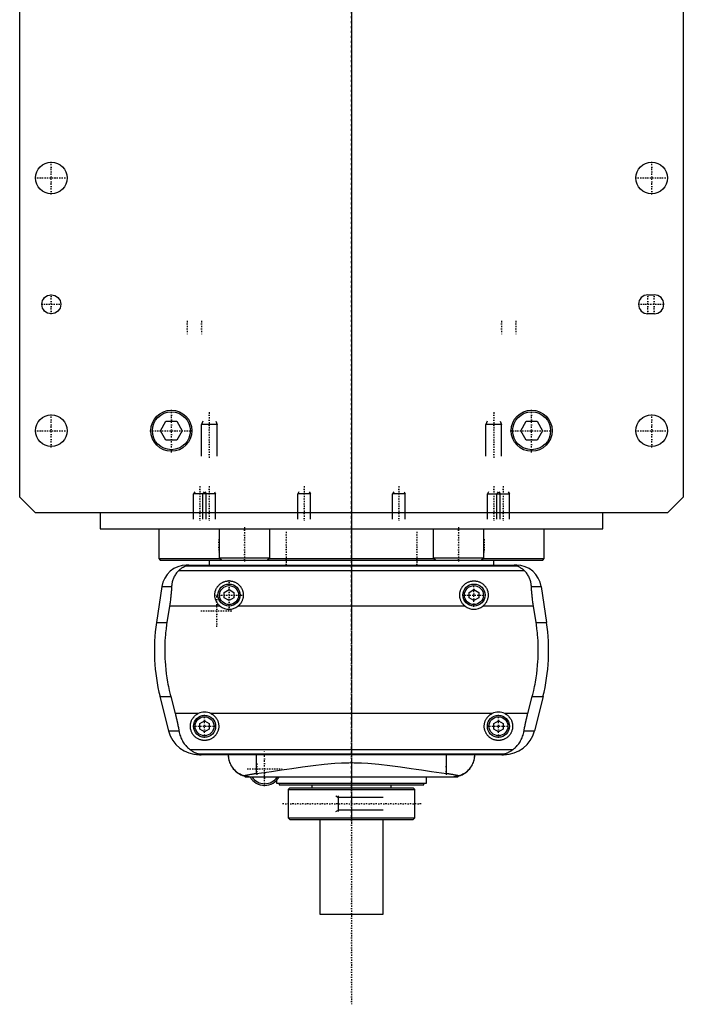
# Model space of a CAD drawing. Extents: x -105 to 105, y -139 to 487.
# Tile 1 of 2: x -105 to 105, y -139 to 173. Entities that reach past the tile are written whole.
import ezdxf

# ---------------------------------------------------------------- set-up
doc = ezdxf.new("R2010")
doc.units = 0
doc.linetypes.add('CENTER', pattern=[1.5, 0.45, -0.5, 0.05, -0.5])
for name, color, linetype in [('AM_0', 7, 'CONTINUOUS'), ('AM_10', 7, 'CONTINUOUS'), ('AM_7', 7, 'CENTER')]:
    doc.layers.add(name, color=color, linetype=linetype)

msp = doc.modelspace()

# ---------------------------------------------------------------- linework, layer by layer
at = {"layer": 'AM_0', "color": 7, "linetype": 'CONTINUOUS'}
for p, q in [((-105, 21.5), (-105, 311.5)), ((105, 311.5), (105, 21.5)), ((93.82, 85.5), (95.82, 85.5)), ((95.82, 79.5), (93.82, 79.5)), ((-60.46, 42.5), (-58.73, 45.5)), ((-58.73, 45.5), (-55.27, 45.5)), ((-55.27, 45.5), (-53.54, 42.5)), ((53.54, 42.5), (55.27, 45.5)), ((55.27, 45.5), (58.73, 45.5)), ((58.73, 45.5), (60.46, 42.5)), ((-58.73, 39.5), (-60.46, 42.5)), ((-53.54, 42.5), (-55.27, 39.5)), ((55.27, 39.5), (53.54, 42.5)), ((60.46, 42.5), (58.73, 39.5)), ((-55.27, 39.5), (-58.73, 39.5)), ((58.73, 39.5), (55.27, 39.5)), ((-100, 16.5), (-105, 21.5)), ((105, 21.5), (100, 16.5)), ((100, 16.5), (-100, 16.5)), ((-79.5, 16.5), (-79.5, 11.5)), ((79.5, 11.5), (79.5, 16.5)), ((-79.5, 11.5), (79.5, 11.5)), ((-61, 11.5), (-61, 2.08)), ((-41.88, 11.5), (-41.88, 2.3)), ((-25.88, 2.3), (-25.88, 11.5)), ((25.88, 11.5), (25.88, 2.3)), ((41.88, 2.3), (41.88, 11.5)), ((61, 2.08), (61, 11.5)), ((-61, 2.08), (-60.5, 1.58)), ((-61, 2.08), (-41.66, 2.08)), ((-60.5, 1.58), (-41.16, 1.58)), ((-58, 1.58), (-58, 1.5)), ((-58, 1.5), (-45.04, 1.5)), ((-52.11, 0), (52.11, 0)), ((-45, 1.58), (-45, 0)), ((-41.88, 2.3), (-41.08, 1.5)), ((-41.88, 2.3), (-25.88, 2.3)), ((-41.08, 1.5), (-26.68, 1.5)), ((-26.68, 1.5), (-25.88, 2.3)), ((-26.6, 1.58), (26.6, 1.58)), ((-26.1, 2.08), (26.1, 2.08)), ((25.88, 2.3), (26.68, 1.5)), ((25.88, 2.3), (41.88, 2.3)), ((26.68, 1.5), (41.08, 1.5)), ((41.08, 1.5), (41.88, 2.3)), ((41.16, 1.58), (60.5, 1.58)), ((41.66, 2.08), (61, 2.08)), ((45, 0), (45, 1.58)), ((45.04, 1.5), (58, 1.5)), ((58, 1.5), (58, 1.58)), ((60.5, 1.58), (61, 2.08)), ((-54.6, -1.69), (54.6, -1.69)), ((-52.38, -0.25), (52.38, -0.25)), ((-60.02, -6.81), (-61.72, -18.16)), ((-60.02, -6.81), (-56.93, -6.81)), ((-40.25, -8.63), (-38.75, -7.77)), ((-40.25, -10.37), (-40.25, -8.63)), ((-38.75, -7.77), (-37.25, -8.63)), ((-37.25, -8.63), (-37.25, -10.37)), ((37.25, -8.63), (38.75, -7.77)), ((37.25, -10.37), (37.25, -8.63)), ((38.75, -7.77), (40.25, -8.63)), ((40.25, -8.63), (40.25, -10.37)), ((56.93, -6.81), (60.02, -6.81)), ((60.02, -6.81), (61.72, -18.16)), ((-38.75, -11.23), (-40.25, -10.37)), ((-37.25, -10.37), (-38.75, -11.23)), ((38.75, -11.23), (37.25, -10.37)), ((40.25, -10.37), (38.75, -11.23)), ((-57.58, -13.03), (-58.39, -18.16)), ((-41.54, -13.03), (-57.58, -13.03)), ((35.96, -13.03), (-35.96, -13.03)), ((57.58, -13.03), (41.54, -13.03)), ((58.39, -18.16), (57.58, -13.03)), ((-61.72, -18.16), (-58.39, -18.16)), ((58.39, -18.16), (61.72, -18.16)), ((-60.6, -41.62), (-57.89, -52.43)), ((-60.6, -41.62), (-57.2, -41.62)), ((-57.2, -41.62), (-55.78, -46.97)), ((55.78, -46.97), (57.2, -41.62)), ((57.2, -41.62), (60.6, -41.62)), ((60.6, -41.62), (57.89, -52.43)), ((-48.5, -46.97), (-55.78, -46.97)), ((-48, -50.13), (-46.5, -49.27)), ((-46.5, -49.27), (-45, -50.13)), ((44.5, -46.97), (-44.5, -46.97)), ((45, -50.13), (46.5, -49.27)), ((46.5, -49.27), (48, -50.13)), ((55.78, -46.97), (48.5, -46.97)), ((-57.89, -52.43), (-54.6, -52.43)), ((-48, -51.87), (-48, -50.13)), ((-46.5, -52.73), (-48, -51.87)), ((-45, -51.87), (-46.5, -52.73)), ((-45, -50.13), (-45, -51.87)), ((45, -51.87), (45, -50.13)), ((46.5, -52.73), (45, -51.87)), ((48, -51.87), (46.5, -52.73)), ((48, -50.13), (48, -51.87)), ((54.6, -52.43), (57.89, -52.43)), ((-51.17, -58.31), (51.17, -58.31)), ((-48.57, -59.75), (48.57, -59.75)), ((48.19, -60), (-48.19, -60)), ((-30.04, -65.9), (-30.04, -60)), ((30.04, -65.9), (30.04, -60)), ((-33.85, -66.75), (-33.6, -67)), ((-33.6, -67), (33.6, -67)), ((-23.7, -68.07), (-23.7, -69)), ((23.7, -69), (23.7, -67)), ((33.6, -67), (33.85, -66.75)), ((-23.7, -69), (23.7, -69)), ((-22.9, -69), (-22.9, -69.5)), ((-22.9, -69.5), (22.9, -69.5)), ((-19.5, -70.5), (-20, -71)), ((-20, -71), (-20, -80)), ((-20, -71), (20, -71)), ((-19.5, -70.5), (19.5, -70.5)), ((-12.5, -69.5), (-12.5, -70.5)), ((12.5, -70.5), (12.5, -69.5)), ((20, -71), (19.5, -70.5)), ((20, -80), (20, -71)), ((22.9, -69.5), (22.9, -69)), ((-20, -80), (-19.5, -80.5)), ((-20, -80), (20, -80)), ((-19.5, -80.5), (19.5, -80.5)), ((-10, -80.5), (-10, -110.5)), ((10, -110.5), (10, -80.5)), ((19.5, -80.5), (20, -80)), ((-10, -110.5), (10, -110.5))]:
    msp.add_line(p, q, dxfattribs=at)
for points in [[(-51.49, 0, 0), (-51.5, 0, 0), (-51.51, 0, 0), (-51.52, 0, 0), (-51.52, 0, 0), (-51.53, 0, 0), (-51.53, 0, 0), (-51.54, 0, 0), (-51.55, 0, 0), (-51.56, 0, 0), (-51.57, 0, 0), (-51.57, 0, 0), (-51.58, 0, 0), (-51.59, 0, 0), (-51.6, 0, 0), (-51.6, 0, 0), (-51.61, 0, 0), (-51.62, 0, 0), (-51.63, 0, 0), (-51.63, 0, 0), (-51.64, 0, 0), (-51.65, 0, 0), (-51.65, 0, 0), (-51.66, 0, 0), (-51.67, 0, 0), (-51.67, 0, 0), (-51.68, 0, 0), (-51.68, 0, 0), (-51.69, 0, 0), (-51.7, 0, 0), (-51.7, 0, 0), (-51.71, 0, 0), (-51.72, 0, 0), (-51.72, 0, 0), (-51.73, 0, 0), (-51.73, 0, 0), (-51.74, 0, 0), (-51.75, 0, 0), (-51.76, 0, 0), (-51.76, -0.01, 0), (-51.77, -0.01, 0), (-51.77, -0.01, 0), (-51.78, -0.01, 0), (-51.78, -0.01, 0), (-51.79, -0.01, 0), (-51.8, -0.01, 0), (-51.8, -0.01, 0), (-51.81, -0.01, 0), (-51.81, -0.01, 0), (-51.82, -0.01, 0), (-51.82, -0.01, 0), (-51.84, -0.01, 0), (-51.87, -0.01, 0), (-51.89, -0.01, 0), (-51.91, -0.01, 0), (-51.93, -0.01, 0), (-51.96, -0.02, 0), (-51.99, -0.02, 0), (-52.01, -0.02, 0), (-52.04, -0.02, 0), (-52.05, -0.03, 0), (-52.06, -0.03, 0), (-52.08, -0.03, 0), (-52.1, -0.03, 0), (-52.1, -0.03, 0), (-52.11, -0.03, 0), (-52.13, -0.04, 0), (-52.15, -0.04, 0), (-52.15, -0.04, 0), (-52.16, -0.04, 0), (-52.17, -0.04, 0), (-52.19, -0.04, 0), (-52.23, -0.05, 0), (-52.3, -0.07, 0), (-52.35, -0.08, 0), (-52.39, -0.1, 0), (-52.41, -0.11, 0), (-52.42, -0.12, 0), (-52.43, -0.13, 0), (-52.45, -0.14, 0), (-52.45, -0.16, 0), (-52.45, -0.17, 0), (-52.45, -0.19, 0), (-52.44, -0.2, 0), (-52.44, -0.21, 0), (-52.43, -0.22, 0), (-52.41, -0.23, 0), (-52.39, -0.25, 0), (-52.38, -0.25, 0)], [(52.38, -0.25, 0), (52.39, -0.25, 0), (52.41, -0.23, 0), (52.43, -0.22, 0), (52.44, -0.21, 0), (52.44, -0.2, 0), (52.45, -0.19, 0), (52.45, -0.17, 0), (52.45, -0.16, 0), (52.45, -0.14, 0), (52.43, -0.13, 0), (52.42, -0.12, 0), (52.41, -0.11, 0), (52.39, -0.1, 0), (52.35, -0.08, 0), (52.3, -0.07, 0), (52.23, -0.05, 0), (52.19, -0.04, 0), (52.17, -0.04, 0), (52.16, -0.04, 0), (52.15, -0.04, 0), (52.15, -0.04, 0), (52.13, -0.04, 0), (52.11, -0.03, 0), (52.1, -0.03, 0), (52.1, -0.03, 0), (52.08, -0.03, 0), (52.06, -0.03, 0), (52.05, -0.03, 0), (52.04, -0.02, 0), (52.01, -0.02, 0), (51.99, -0.02, 0), (51.96, -0.02, 0), (51.93, -0.01, 0), (51.91, -0.01, 0), (51.89, -0.01, 0), (51.87, -0.01, 0), (51.84, -0.01, 0), (51.82, -0.01, 0), (51.82, -0.01, 0), (51.81, -0.01, 0), (51.81, -0.01, 0), (51.8, -0.01, 0), (51.8, -0.01, 0), (51.79, -0.01, 0), (51.78, -0.01, 0), (51.78, -0.01, 0), (51.77, -0.01, 0), (51.77, -0.01, 0), (51.76, -0.01, 0), (51.76, 0, 0), (51.75, 0, 0), (51.74, 0, 0), (51.73, 0, 0), (51.73, 0, 0), (51.72, 0, 0), (51.72, 0, 0), (51.71, 0, 0), (51.7, 0, 0), (51.7, 0, 0), (51.69, 0, 0), (51.68, 0, 0), (51.68, 0, 0), (51.67, 0, 0), (51.67, 0, 0), (51.66, 0, 0), (51.65, 0, 0), (51.65, 0, 0), (51.64, 0, 0), (51.63, 0, 0), (51.63, 0, 0), (51.62, 0, 0), (51.61, 0, 0), (51.6, 0, 0), (51.6, 0, 0), (51.59, 0, 0), (51.58, 0, 0), (51.57, 0, 0), (51.57, 0, 0), (51.56, 0, 0), (51.55, 0, 0), (51.54, 0, 0), (51.53, 0, 0), (51.53, 0, 0), (51.52, 0, 0), (51.52, 0, 0), (51.51, 0, 0), (51.5, 0, 0), (51.49, 0, 0)], [(-54.6, -1.69, 0), (-54.72, -1.8, 0), (-54.94, -2.02, 0), (-55.16, -2.25, 0), (-55.26, -2.37, 0), (-55.36, -2.49, 0), (-55.55, -2.74, 0), (-55.73, -3, 0), (-55.9, -3.27, 0), (-56.06, -3.55, 0), (-56.2, -3.83, 0), (-56.27, -3.98, 0), (-56.33, -4.12, 0), (-56.45, -4.42, 0), (-56.55, -4.72, 0), (-56.65, -5.03, 0), (-56.73, -5.34, 0), (-56.8, -5.66, 0), (-56.82, -5.83, 0), (-56.85, -5.99, 0), (-56.89, -6.32, 0), (-56.92, -6.65, 0), (-56.93, -6.81, 0)], [(-52.38, -0.25, 0), (-52.38, -0.25, 0), (-52.38, -0.26, 0), (-52.38, -0.26, 0), (-52.38, -0.26, 0), (-52.38, -0.26, 0), (-52.38, -0.26, 0), (-52.38, -0.27, 0), (-52.38, -0.27, 0), (-52.38, -0.27, 0), (-52.39, -0.27, 0), (-52.39, -0.28, 0), (-52.39, -0.28, 0), (-52.4, -0.28, 0), (-52.41, -0.28, 0), (-52.41, -0.29, 0), (-52.42, -0.29, 0), (-52.43, -0.3, 0), (-52.43, -0.3, 0), (-52.44, -0.3, 0), (-52.45, -0.31, 0), (-52.46, -0.31, 0), (-52.46, -0.31, 0), (-52.47, -0.32, 0), (-52.48, -0.32, 0), (-52.49, -0.33, 0), (-52.5, -0.33, 0), (-52.5, -0.33, 0), (-52.51, -0.34, 0), (-52.53, -0.34, 0), (-52.54, -0.35, 0), (-52.55, -0.35, 0), (-52.57, -0.36, 0), (-52.57, -0.36, 0), (-52.58, -0.37, 0), (-52.6, -0.37, 0), (-52.61, -0.38, 0), (-52.66, -0.4, 0), (-52.76, -0.45, 0), (-52.88, -0.51, 0), (-53, -0.57, 0), (-53.06, -0.6, 0), (-53.13, -0.64, 0), (-53.27, -0.72, 0), (-53.43, -0.81, 0), (-53.59, -0.91, 0), (-53.76, -1.02, 0), (-53.94, -1.15, 0), (-54.03, -1.21, 0), (-54.12, -1.29, 0), (-54.31, -1.44, 0), (-54.5, -1.6, 0), (-54.6, -1.69, 0)], [(54.6, -1.69, 0), (54.51, -1.61, 0), (54.32, -1.45, 0), (54.14, -1.31, 0), (54.06, -1.24, 0), (53.97, -1.17, 0), (53.8, -1.05, 0), (53.63, -0.94, 0), (53.48, -0.84, 0), (53.33, -0.75, 0), (53.18, -0.67, 0), (53.12, -0.63, 0), (53.05, -0.59, 0), (52.93, -0.53, 0), (52.81, -0.48, 0), (52.7, -0.42, 0), (52.64, -0.4, 0), (52.63, -0.39, 0), (52.61, -0.38, 0), (52.6, -0.38, 0), (52.6, -0.37, 0), (52.58, -0.37, 0), (52.57, -0.36, 0), (52.55, -0.35, 0), (52.54, -0.35, 0), (52.52, -0.34, 0), (52.52, -0.34, 0), (52.51, -0.33, 0), (52.5, -0.33, 0), (52.48, -0.32, 0), (52.48, -0.32, 0), (52.47, -0.32, 0), (52.46, -0.31, 0), (52.45, -0.31, 0), (52.44, -0.3, 0), (52.44, -0.3, 0), (52.43, -0.3, 0), (52.42, -0.29, 0), (52.41, -0.29, 0), (52.4, -0.28, 0), (52.4, -0.28, 0), (52.39, -0.28, 0), (52.39, -0.28, 0), (52.39, -0.27, 0), (52.38, -0.27, 0), (52.38, -0.27, 0), (52.38, -0.26, 0), (52.38, -0.26, 0), (52.38, -0.26, 0), (52.38, -0.26, 0), (52.38, -0.26, 0), (52.38, -0.25, 0), (52.38, -0.25, 0)], [(56.93, -6.81, 0), (56.92, -6.65, 0), (56.89, -6.32, 0), (56.85, -5.99, 0), (56.82, -5.83, 0), (56.8, -5.66, 0), (56.73, -5.34, 0), (56.65, -5.03, 0), (56.55, -4.72, 0), (56.45, -4.42, 0), (56.33, -4.12, 0), (56.27, -3.97, 0), (56.2, -3.83, 0), (56.06, -3.55, 0), (55.9, -3.27, 0), (55.73, -3, 0), (55.55, -2.74, 0), (55.36, -2.49, 0), (55.26, -2.37, 0), (55.16, -2.25, 0), (54.94, -2.02, 0), (54.72, -1.8, 0), (54.6, -1.69, 0)], [(-41.54, -13.03, 0), (-41.62, -12.97, 0), (-41.77, -12.83, 0), (-41.92, -12.69, 0), (-41.99, -12.62, 0), (-42.06, -12.55, 0), (-42.2, -12.39, 0), (-42.33, -12.23, 0), (-42.45, -12.06, 0), (-42.57, -11.89, 0), (-42.67, -11.7, 0), (-42.72, -11.61, 0), (-42.77, -11.52, 0), (-42.86, -11.32, 0), (-42.95, -11.13, 0), (-43.02, -10.93, 0), (-43.08, -10.73, 0), (-43.13, -10.52, 0), (-43.15, -10.42, 0), (-43.18, -10.32, 0), (-43.21, -10.11, 0), (-43.23, -9.91, 0), (-43.24, -9.81, 0), (-43.25, -9.71, 0), (-43.25, -9.51, 0), (-43.25, -9.31, 0), (-43.24, -9.21, 0), (-43.23, -9.11, 0), (-43.21, -8.91, 0), (-43.18, -8.7, 0), (-43.14, -8.5, 0), (-43.09, -8.3, 0), (-43.03, -8.1, 0), (-42.99, -8.01, 0), (-42.96, -7.91, 0), (-42.88, -7.72, 0), (-42.8, -7.53, 0), (-42.7, -7.34, 0), (-42.6, -7.17, 0), (-42.49, -6.99, 0), (-42.43, -6.91, 0), (-42.37, -6.83, 0), (-42.25, -6.67, 0), (-42.12, -6.52, 0), (-41.98, -6.37, 0), (-41.84, -6.23, 0), (-41.7, -6.1, 0), (-41.62, -6.03, 0), (-41.54, -5.97, 0), (-41.38, -5.85, 0), (-41.21, -5.73, 0), (-41.03, -5.62, 0), (-40.85, -5.52, 0), (-40.67, -5.43, 0), (-40.57, -5.38, 0), (-40.47, -5.34, 0), (-40.28, -5.27, 0), (-40.08, -5.2, 0), (-39.87, -5.14, 0), (-39.67, -5.1, 0), (-39.46, -5.06, 0), (-39.36, -5.04, 0), (-39.26, -5.03, 0), (-39.05, -5.01, 0), (-38.85, -5, 0), (-38.75, -5, 0), (-38.65, -5, 0), (-38.45, -5.01, 0), (-38.24, -5.03, 0), (-38.14, -5.04, 0), (-38.04, -5.06, 0), (-37.83, -5.1, 0), (-37.63, -5.14, 0), (-37.42, -5.2, 0), (-37.22, -5.27, 0), (-37.03, -5.34, 0), (-36.93, -5.38, 0), (-36.83, -5.43, 0), (-36.65, -5.52, 0), (-36.47, -5.62, 0), (-36.29, -5.73, 0), (-36.12, -5.85, 0), (-35.96, -5.97, 0), (-35.88, -6.03, 0), (-35.8, -6.1, 0), (-35.66, -6.23, 0), (-35.52, -6.37, 0), (-35.38, -6.52, 0), (-35.25, -6.67, 0), (-35.13, -6.83, 0), (-35.07, -6.91, 0), (-35.01, -6.99, 0), (-34.9, -7.17, 0), (-34.8, -7.34, 0), (-34.7, -7.53, 0), (-34.62, -7.72, 0), (-34.54, -7.91, 0), (-34.51, -8.01, 0), (-34.47, -8.1, 0), (-34.41, -8.3, 0), (-34.36, -8.5, 0), (-34.32, -8.7, 0), (-34.29, -8.91, 0), (-34.27, -9.11, 0), (-34.26, -9.21, 0), (-34.25, -9.31, 0), (-34.25, -9.51, 0), (-34.25, -9.71, 0), (-34.26, -9.81, 0), (-34.27, -9.91, 0), (-34.29, -10.11, 0), (-34.32, -10.32, 0), (-34.35, -10.42, 0), (-34.37, -10.52, 0), (-34.42, -10.73, 0), (-34.48, -10.93, 0), (-34.55, -11.13, 0), (-34.64, -11.32, 0), (-34.73, -11.52, 0), (-34.78, -11.61, 0), (-34.83, -11.7, 0), (-34.93, -11.89, 0), (-35.05, -12.06, 0), (-35.17, -12.23, 0), (-35.3, -12.39, 0), (-35.44, -12.55, 0), (-35.51, -12.62, 0), (-35.58, -12.69, 0), (-35.73, -12.83, 0), (-35.88, -12.97, 0), (-35.96, -13.03, 0)], [(35.96, -13.03, 0), (35.88, -12.97, 0), (35.73, -12.83, 0), (35.58, -12.69, 0), (35.51, -12.62, 0), (35.44, -12.55, 0), (35.3, -12.39, 0), (35.17, -12.23, 0), (35.05, -12.06, 0), (34.93, -11.89, 0), (34.83, -11.7, 0), (34.78, -11.61, 0), (34.73, -11.52, 0), (34.64, -11.32, 0), (34.55, -11.13, 0), (34.48, -10.93, 0), (34.42, -10.73, 0), (34.37, -10.52, 0), (34.35, -10.42, 0), (34.32, -10.32, 0), (34.29, -10.11, 0), (34.27, -9.91, 0), (34.26, -9.81, 0), (34.25, -9.71, 0), (34.25, -9.51, 0), (34.25, -9.31, 0), (34.26, -9.21, 0), (34.27, -9.11, 0), (34.29, -8.91, 0), (34.32, -8.7, 0), (34.36, -8.5, 0), (34.41, -8.3, 0), (34.47, -8.1, 0), (34.51, -8.01, 0), (34.54, -7.91, 0), (34.62, -7.72, 0), (34.7, -7.53, 0), (34.8, -7.34, 0), (34.9, -7.17, 0), (35.01, -6.99, 0), (35.07, -6.91, 0), (35.13, -6.83, 0), (35.25, -6.67, 0), (35.38, -6.52, 0), (35.52, -6.37, 0), (35.66, -6.23, 0), (35.8, -6.1, 0), (35.88, -6.03, 0), (35.96, -5.97, 0), (36.12, -5.85, 0), (36.29, -5.73, 0), (36.47, -5.62, 0), (36.65, -5.52, 0), (36.83, -5.43, 0), (36.93, -5.38, 0), (37.03, -5.34, 0), (37.22, -5.27, 0), (37.42, -5.2, 0), (37.63, -5.14, 0), (37.83, -5.1, 0), (38.04, -5.06, 0), (38.14, -5.04, 0), (38.24, -5.03, 0), (38.45, -5.01, 0), (38.65, -5, 0), (38.75, -5, 0), (38.85, -5, 0), (39.05, -5.01, 0), (39.26, -5.03, 0), (39.36, -5.04, 0), (39.46, -5.06, 0), (39.67, -5.1, 0), (39.87, -5.14, 0), (40.08, -5.2, 0), (40.28, -5.27, 0), (40.47, -5.34, 0), (40.57, -5.38, 0), (40.67, -5.43, 0), (40.85, -5.52, 0), (41.03, -5.62, 0), (41.21, -5.73, 0), (41.38, -5.85, 0), (41.54, -5.97, 0), (41.62, -6.03, 0), (41.7, -6.1, 0), (41.84, -6.23, 0), (41.98, -6.37, 0), (42.12, -6.52, 0), (42.25, -6.67, 0), (42.37, -6.83, 0), (42.43, -6.91, 0), (42.49, -6.99, 0), (42.6, -7.17, 0), (42.7, -7.34, 0), (42.8, -7.53, 0), (42.88, -7.72, 0), (42.96, -7.91, 0), (42.99, -8.01, 0), (43.03, -8.1, 0), (43.09, -8.3, 0), (43.14, -8.5, 0), (43.18, -8.7, 0), (43.21, -8.91, 0), (43.23, -9.11, 0), (43.24, -9.21, 0), (43.25, -9.31, 0), (43.25, -9.51, 0), (43.25, -9.71, 0), (43.24, -9.81, 0), (43.23, -9.91, 0), (43.21, -10.11, 0), (43.18, -10.32, 0), (43.15, -10.42, 0), (43.13, -10.52, 0), (43.08, -10.73, 0), (43.02, -10.93, 0), (42.95, -11.13, 0), (42.86, -11.32, 0), (42.77, -11.52, 0), (42.72, -11.61, 0), (42.67, -11.7, 0), (42.57, -11.89, 0), (42.45, -12.06, 0), (42.33, -12.23, 0), (42.2, -12.39, 0), (42.06, -12.55, 0), (41.99, -12.62, 0), (41.92, -12.69, 0), (41.77, -12.83, 0), (41.62, -12.97, 0), (41.54, -13.03, 0)], [(-56.93, -6.81, 0), (-56.94, -6.99, 0), (-56.96, -7.33, 0), (-56.98, -7.68, 0), (-56.99, -7.85, 0), (-57, -8.03, 0), (-57.03, -8.37, 0), (-57.06, -8.72, 0), (-57.09, -9.07, 0), (-57.12, -9.42, 0), (-57.15, -9.77, 0), (-57.17, -9.94, 0), (-57.19, -10.12, 0), (-57.23, -10.46, 0), (-57.27, -10.81, 0), (-57.31, -11.15, 0), (-57.36, -11.5, 0), (-57.4, -11.84, 0), (-57.43, -12.01, 0), (-57.45, -12.18, 0), (-57.5, -12.52, 0), (-57.55, -12.86, 0), (-57.58, -13.03, 0)], [(57.58, -13.03, 0), (57.55, -12.86, 0), (57.5, -12.52, 0), (57.45, -12.18, 0), (57.43, -12.01, 0), (57.4, -11.84, 0), (57.36, -11.5, 0), (57.31, -11.15, 0), (57.27, -10.81, 0), (57.23, -10.46, 0), (57.19, -10.12, 0), (57.17, -9.94, 0), (57.15, -9.77, 0), (57.12, -9.42, 0), (57.09, -9.07, 0), (57.06, -8.72, 0), (57.03, -8.37, 0), (57, -8.03, 0), (56.99, -7.85, 0), (56.98, -7.68, 0), (56.96, -7.33, 0), (56.94, -6.99, 0), (56.93, -6.81, 0)], [(-58.39, -18.16, 0), (-58.5, -18.82, 0), (-58.67, -20.16, 0), (-58.82, -21.48, 0), (-58.88, -22.14, 0), (-58.94, -22.8, 0), (-59.02, -24.1, 0), (-59.07, -25.38, 0), (-59.09, -26.64, 0), (-59.09, -27.88, 0), (-59.06, -29.15, 0), (-59.03, -29.79, 0), (-58.99, -30.44, 0), (-58.9, -31.75, 0), (-58.78, -33.07, 0), (-58.62, -34.4, 0), (-58.43, -35.73, 0), (-58.21, -37.05, 0), (-58.09, -37.72, 0), (-57.96, -38.38, 0), (-57.68, -39.69, 0), (-57.37, -40.98, 0), (-57.2, -41.62, 0)], [(57.2, -41.62, 0), (57.37, -40.98, 0), (57.68, -39.69, 0), (57.96, -38.38, 0), (58.09, -37.72, 0), (58.21, -37.05, 0), (58.43, -35.73, 0), (58.62, -34.4, 0), (58.78, -33.07, 0), (58.9, -31.75, 0), (58.99, -30.44, 0), (59.03, -29.79, 0), (59.06, -29.15, 0), (59.09, -27.88, 0), (59.09, -26.64, 0), (59.07, -25.38, 0), (59.02, -24.1, 0), (58.94, -22.8, 0), (58.88, -22.14, 0), (58.82, -21.48, 0), (58.67, -20.16, 0), (58.5, -18.82, 0), (58.39, -18.16, 0)], [(-55.78, -46.97, 0), (-55.74, -47.12, 0), (-55.66, -47.42, 0), (-55.58, -47.73, 0), (-55.55, -47.88, 0), (-55.51, -48.03, 0), (-55.44, -48.33, 0), (-55.37, -48.63, 0), (-55.3, -48.92, 0), (-55.23, -49.22, 0), (-55.16, -49.52, 0), (-55.13, -49.68, 0), (-55.1, -49.83, 0), (-55.03, -50.13, 0), (-54.97, -50.44, 0), (-54.91, -50.74, 0), (-54.85, -51.05, 0), (-54.79, -51.35, 0), (-54.76, -51.51, 0), (-54.73, -51.66, 0), (-54.68, -51.97, 0), (-54.63, -52.27, 0), (-54.6, -52.43, 0)], [(-44.5, -46.97, 0), (-44.4, -47.02, 0), (-44.2, -47.13, 0), (-44, -47.26, 0), (-43.91, -47.32, 0), (-43.82, -47.39, 0), (-43.64, -47.53, 0), (-43.47, -47.67, 0), (-43.31, -47.82, 0), (-43.16, -47.98, 0), (-43.02, -48.15, 0), (-42.95, -48.24, 0), (-42.88, -48.33, 0), (-42.75, -48.52, 0), (-42.63, -48.71, 0), (-42.51, -48.91, 0), (-42.41, -49.12, 0), (-42.32, -49.33, 0), (-42.28, -49.44, 0), (-42.24, -49.55, 0), (-42.17, -49.76, 0), (-42.12, -49.99, 0), (-42.09, -50.1, 0), (-42.07, -50.21, 0), (-42.04, -50.43, 0), (-42.01, -50.65, 0), (-42.01, -50.76, 0), (-42, -50.87, 0), (-42, -51.08, 0), (-42.01, -51.3, 0), (-42.03, -51.51, 0), (-42.06, -51.73, 0), (-42.1, -51.95, 0), (-42.13, -52.06, 0), (-42.15, -52.17, 0), (-42.22, -52.38, 0), (-42.29, -52.59, 0), (-42.38, -52.8, 0), (-42.47, -53, 0), (-42.57, -53.2, 0), (-42.63, -53.29, 0), (-42.69, -53.39, 0), (-42.81, -53.57, 0), (-42.94, -53.75, 0), (-43.07, -53.92, 0), (-43.22, -54.08, 0), (-43.37, -54.23, 0), (-43.44, -54.3, 0), (-43.52, -54.37, 0), (-43.69, -54.51, 0), (-43.86, -54.65, 0), (-44.05, -54.77, 0), (-44.24, -54.89, 0), (-44.43, -55, 0), (-44.54, -55.05, 0), (-44.64, -55.1, 0), (-44.85, -55.19, 0), (-45.06, -55.26, 0), (-45.28, -55.33, 0), (-45.5, -55.39, 0), (-45.72, -55.43, 0), (-45.84, -55.45, 0), (-45.95, -55.47, 0), (-46.17, -55.49, 0), (-46.39, -55.5, 0), (-46.5, -55.5, 0), (-46.61, -55.5, 0), (-46.83, -55.49, 0), (-47.05, -55.47, 0), (-47.16, -55.45, 0), (-47.28, -55.43, 0), (-47.5, -55.39, 0), (-47.72, -55.33, 0), (-47.94, -55.26, 0), (-48.15, -55.19, 0), (-48.36, -55.1, 0), (-48.46, -55.05, 0), (-48.57, -55, 0), (-48.76, -54.89, 0), (-48.95, -54.77, 0), (-49.14, -54.65, 0), (-49.31, -54.51, 0), (-49.48, -54.37, 0), (-49.56, -54.3, 0), (-49.63, -54.23, 0), (-49.78, -54.08, 0), (-49.93, -53.92, 0), (-50.06, -53.75, 0), (-50.19, -53.57, 0), (-50.31, -53.39, 0), (-50.37, -53.29, 0), (-50.43, -53.2, 0), (-50.53, -53, 0), (-50.62, -52.8, 0), (-50.71, -52.59, 0), (-50.78, -52.38, 0), (-50.85, -52.17, 0), (-50.87, -52.06, 0), (-50.9, -51.95, 0), (-50.94, -51.73, 0), (-50.97, -51.51, 0), (-50.99, -51.3, 0), (-51, -51.08, 0), (-51, -50.87, 0), (-50.99, -50.76, 0), (-50.99, -50.65, 0), (-50.96, -50.43, 0), (-50.93, -50.21, 0), (-50.91, -50.1, 0), (-50.88, -49.99, 0), (-50.83, -49.76, 0), (-50.76, -49.55, 0), (-50.72, -49.44, 0), (-50.68, -49.33, 0), (-50.59, -49.12, 0), (-50.49, -48.91, 0), (-50.37, -48.71, 0), (-50.25, -48.52, 0), (-50.12, -48.33, 0), (-50.05, -48.24, 0), (-49.98, -48.15, 0), (-49.84, -47.98, 0), (-49.69, -47.82, 0), (-49.53, -47.67, 0), (-49.36, -47.53, 0), (-49.18, -47.39, 0), (-49.09, -47.32, 0), (-49, -47.26, 0), (-48.8, -47.13, 0), (-48.6, -47.02, 0), (-48.5, -46.97, 0)], [(48.5, -46.97, 0), (48.6, -47.02, 0), (48.8, -47.13, 0), (49, -47.26, 0), (49.09, -47.32, 0), (49.18, -47.39, 0), (49.36, -47.53, 0), (49.53, -47.67, 0), (49.69, -47.82, 0), (49.84, -47.98, 0), (49.98, -48.15, 0), (50.05, -48.24, 0), (50.12, -48.33, 0), (50.25, -48.52, 0), (50.37, -48.71, 0), (50.49, -48.91, 0), (50.59, -49.12, 0), (50.68, -49.33, 0), (50.72, -49.44, 0), (50.76, -49.55, 0), (50.83, -49.76, 0), (50.88, -49.99, 0), (50.91, -50.1, 0), (50.93, -50.21, 0), (50.96, -50.43, 0), (50.99, -50.65, 0), (50.99, -50.76, 0), (51, -50.87, 0), (51, -51.08, 0), (50.99, -51.3, 0), (50.97, -51.51, 0), (50.94, -51.73, 0), (50.9, -51.95, 0), (50.87, -52.06, 0), (50.85, -52.17, 0), (50.78, -52.38, 0), (50.71, -52.59, 0), (50.62, -52.8, 0), (50.53, -53, 0), (50.43, -53.2, 0), (50.37, -53.29, 0), (50.31, -53.39, 0), (50.19, -53.57, 0), (50.06, -53.75, 0), (49.93, -53.92, 0), (49.78, -54.08, 0), (49.63, -54.23, 0), (49.56, -54.3, 0), (49.48, -54.37, 0), (49.31, -54.51, 0), (49.14, -54.65, 0), (48.95, -54.77, 0), (48.76, -54.89, 0), (48.57, -55, 0), (48.46, -55.05, 0), (48.36, -55.1, 0), (48.15, -55.19, 0), (47.94, -55.26, 0), (47.72, -55.33, 0), (47.5, -55.39, 0), (47.28, -55.43, 0), (47.16, -55.45, 0), (47.05, -55.47, 0), (46.83, -55.49, 0), (46.61, -55.5, 0), (46.5, -55.5, 0), (46.39, -55.5, 0), (46.17, -55.49, 0), (45.95, -55.47, 0), (45.84, -55.45, 0), (45.72, -55.43, 0), (45.5, -55.39, 0), (45.28, -55.33, 0), (45.06, -55.26, 0), (44.85, -55.19, 0), (44.64, -55.1, 0), (44.54, -55.05, 0), (44.43, -55, 0), (44.24, -54.89, 0), (44.05, -54.77, 0), (43.86, -54.65, 0), (43.69, -54.51, 0), (43.52, -54.37, 0), (43.44, -54.3, 0), (43.37, -54.23, 0), (43.22, -54.08, 0), (43.07, -53.92, 0), (42.94, -53.75, 0), (42.81, -53.57, 0), (42.69, -53.39, 0), (42.63, -53.29, 0), (42.57, -53.2, 0), (42.47, -53, 0), (42.38, -52.8, 0), (42.29, -52.59, 0), (42.22, -52.38, 0), (42.15, -52.17, 0), (42.13, -52.06, 0), (42.1, -51.95, 0), (42.06, -51.73, 0), (42.03, -51.51, 0), (42.01, -51.3, 0), (42, -51.08, 0), (42, -50.87, 0), (42.01, -50.76, 0), (42.01, -50.65, 0), (42.04, -50.43, 0), (42.07, -50.21, 0), (42.09, -50.1, 0), (42.12, -49.99, 0), (42.17, -49.76, 0), (42.24, -49.55, 0), (42.28, -49.44, 0), (42.32, -49.33, 0), (42.41, -49.12, 0), (42.51, -48.91, 0), (42.63, -48.71, 0), (42.75, -48.52, 0), (42.88, -48.33, 0), (42.95, -48.24, 0), (43.02, -48.15, 0), (43.16, -47.98, 0), (43.31, -47.82, 0), (43.47, -47.67, 0), (43.64, -47.53, 0), (43.82, -47.39, 0), (43.91, -47.32, 0), (44, -47.26, 0), (44.2, -47.13, 0), (44.4, -47.02, 0), (44.5, -46.97, 0)], [(54.6, -52.43, 0), (54.63, -52.27, 0), (54.68, -51.97, 0), (54.73, -51.66, 0), (54.76, -51.51, 0), (54.79, -51.35, 0), (54.85, -51.05, 0), (54.91, -50.74, 0), (54.97, -50.44, 0), (55.03, -50.13, 0), (55.1, -49.83, 0), (55.13, -49.68, 0), (55.16, -49.52, 0), (55.23, -49.22, 0), (55.3, -48.92, 0), (55.37, -48.63, 0), (55.44, -48.33, 0), (55.51, -48.03, 0), (55.55, -47.88, 0), (55.58, -47.73, 0), (55.66, -47.42, 0), (55.74, -47.12, 0), (55.78, -46.97, 0)], [(-54.6, -52.43, 0), (-54.57, -52.62, 0), (-54.49, -53.02, 0), (-54.39, -53.4, 0), (-54.34, -53.6, 0), (-54.28, -53.78, 0), (-54.16, -54.16, 0), (-54.02, -54.53, 0), (-53.87, -54.89, 0), (-53.71, -55.24, 0), (-53.53, -55.58, 0), (-53.43, -55.75, 0), (-53.34, -55.91, 0), (-53.13, -56.24, 0), (-52.91, -56.55, 0), (-52.68, -56.85, 0), (-52.44, -57.14, 0), (-52.18, -57.42, 0), (-52.04, -57.56, 0), (-51.91, -57.69, 0), (-51.62, -57.95, 0), (-51.33, -58.19, 0), (-51.17, -58.31, 0)], [(51.17, -58.31, 0), (51.33, -58.19, 0), (51.62, -57.95, 0), (51.91, -57.69, 0), (52.04, -57.56, 0), (52.18, -57.42, 0), (52.44, -57.14, 0), (52.68, -56.85, 0), (52.91, -56.55, 0), (53.13, -56.24, 0), (53.34, -55.91, 0), (53.44, -55.75, 0), (53.53, -55.58, 0), (53.71, -55.24, 0), (53.87, -54.88, 0), (54.02, -54.53, 0), (54.16, -54.16, 0), (54.28, -53.78, 0), (54.34, -53.6, 0), (54.39, -53.4, 0), (54.49, -53.02, 0), (54.57, -52.62, 0), (54.6, -52.43, 0)], [(-51.17, -58.31, 0), (-51.06, -58.39, 0), (-50.84, -58.55, 0), (-50.63, -58.69, 0), (-50.53, -58.76, 0), (-50.43, -58.83, 0), (-50.23, -58.95, 0), (-50.04, -59.06, 0), (-49.85, -59.16, 0), (-49.68, -59.25, 0), (-49.52, -59.33, 0), (-49.44, -59.37, 0), (-49.36, -59.4, 0), (-49.22, -59.46, 0), (-49.09, -59.52, 0), (-48.96, -59.57, 0), (-48.89, -59.6, 0), (-48.88, -59.61, 0), (-48.86, -59.61, 0), (-48.85, -59.62, 0), (-48.84, -59.62, 0), (-48.82, -59.63, 0), (-48.8, -59.64, 0), (-48.78, -59.64, 0), (-48.77, -59.65, 0), (-48.75, -59.66, 0), (-48.74, -59.66, 0), (-48.73, -59.66, 0), (-48.72, -59.67, 0), (-48.7, -59.67, 0), (-48.7, -59.68, 0), (-48.69, -59.68, 0), (-48.68, -59.69, 0), (-48.66, -59.69, 0), (-48.66, -59.69, 0), (-48.65, -59.7, 0), (-48.64, -59.7, 0), (-48.63, -59.71, 0), (-48.62, -59.71, 0), (-48.61, -59.71, 0), (-48.6, -59.72, 0), (-48.59, -59.72, 0), (-48.59, -59.72, 0), (-48.58, -59.73, 0), (-48.58, -59.73, 0), (-48.57, -59.73, 0), (-48.57, -59.74, 0), (-48.57, -59.74, 0), (-48.57, -59.74, 0), (-48.57, -59.74, 0), (-48.57, -59.74, 0), (-48.57, -59.75, 0), (-48.57, -59.75, 0)], [(48.57, -59.75, 0), (48.57, -59.75, 0), (48.57, -59.74, 0), (48.57, -59.74, 0), (48.57, -59.74, 0), (48.57, -59.74, 0), (48.57, -59.74, 0), (48.57, -59.73, 0), (48.58, -59.73, 0), (48.58, -59.73, 0), (48.59, -59.72, 0), (48.59, -59.72, 0), (48.6, -59.72, 0), (48.61, -59.71, 0), (48.62, -59.71, 0), (48.63, -59.71, 0), (48.64, -59.7, 0), (48.65, -59.7, 0), (48.66, -59.69, 0), (48.66, -59.69, 0), (48.68, -59.68, 0), (48.69, -59.68, 0), (48.7, -59.68, 0), (48.71, -59.67, 0), (48.72, -59.67, 0), (48.74, -59.66, 0), (48.74, -59.66, 0), (48.75, -59.65, 0), (48.77, -59.65, 0), (48.79, -59.64, 0), (48.8, -59.63, 0), (48.82, -59.63, 0), (48.84, -59.62, 0), (48.85, -59.62, 0), (48.86, -59.61, 0), (48.88, -59.6, 0), (48.9, -59.6, 0), (48.97, -59.57, 0), (49.1, -59.52, 0), (49.23, -59.46, 0), (49.38, -59.39, 0), (49.46, -59.36, 0), (49.54, -59.32, 0), (49.71, -59.23, 0), (49.9, -59.14, 0), (50.09, -59.03, 0), (50.28, -58.92, 0), (50.48, -58.79, 0), (50.58, -58.73, 0), (50.68, -58.66, 0), (50.88, -58.53, 0), (51.07, -58.38, 0), (51.17, -58.31, 0)], [(-48.57, -59.75, 0), (-48.58, -59.75, 0), (-48.6, -59.77, 0), (-48.62, -59.78, 0), (-48.62, -59.79, 0), (-48.63, -59.8, 0), (-48.63, -59.81, 0), (-48.63, -59.83, 0), (-48.63, -59.84, 0), (-48.62, -59.86, 0), (-48.6, -59.87, 0), (-48.58, -59.88, 0), (-48.57, -59.89, 0), (-48.54, -59.9, 0), (-48.49, -59.92, 0), (-48.43, -59.93, 0), (-48.35, -59.95, 0), (-48.3, -59.96, 0), (-48.28, -59.96, 0), (-48.27, -59.96, 0), (-48.26, -59.96, 0), (-48.25, -59.96, 0), (-48.23, -59.97, 0), (-48.21, -59.97, 0), (-48.2, -59.97, 0), (-48.19, -59.97, 0), (-48.16, -59.97, 0), (-48.14, -59.98, 0), (-48.13, -59.98, 0), (-48.11, -59.98, 0), (-48.09, -59.98, 0), (-48.06, -59.98, 0), (-48.03, -59.98, 0), (-48, -59.99, 0), (-47.97, -59.99, 0), (-47.95, -59.99, 0), (-47.93, -59.99, 0), (-47.91, -59.99, 0), (-47.9, -59.99, 0), (-47.9, -59.99, 0), (-47.89, -59.99, 0), (-47.89, -59.99, 0), (-47.88, -59.99, 0), (-47.88, -59.99, 0), (-47.87, -59.99, 0), (-47.86, -59.99, 0), (-47.86, -59.99, 0), (-47.85, -59.99, 0), (-47.85, -59.99, 0), (-47.84, -59.99, 0), (-47.83, -59.99, 0), (-47.83, -59.99, 0), (-47.82, -60, 0), (-47.81, -60, 0), (-47.81, -60, 0), (-47.81, -60, 0), (-47.8, -60, 0), (-47.79, -60, 0), (-47.78, -60, 0), (-47.78, -60, 0), (-47.77, -60, 0), (-47.76, -60, 0), (-47.76, -60, 0), (-47.75, -60, 0), (-47.74, -60, 0), (-47.73, -60, 0), (-47.73, -60, 0), (-47.72, -60, 0), (-47.71, -60, 0), (-47.71, -60, 0), (-47.7, -60, 0), (-47.69, -60, 0), (-47.69, -60, 0), (-47.68, -60, 0), (-47.67, -60, 0), (-47.67, -60, 0), (-47.66, -60, 0), (-47.66, -60, 0), (-47.65, -60, 0), (-47.64, -60, 0), (-47.63, -60, 0), (-47.62, -60, 0), (-47.61, -60, 0), (-47.61, -60, 0), (-47.6, -60, 0), (-47.59, -60, 0), (-47.58, -60, 0), (-47.57, -60, 0), (-47.57, -60, 0), (-47.56, -60, 0), (-47.55, -60, 0), (-47.55, -60, 0), (-47.54, -60, 0), (-47.53, -60, 0), (-47.52, -60, 0)], [(-39, -60, 0), (-39, -60.21, 0), (-38.97, -60.64, 0), (-38.92, -61.08, 0), (-38.88, -61.3, 0), (-38.83, -61.52, 0), (-38.72, -61.96, 0), (-38.58, -62.4, 0), (-38.4, -62.83, 0), (-38.2, -63.25, 0), (-37.96, -63.67, 0), (-37.83, -63.87, 0), (-37.7, -64.07, 0), (-37.4, -64.46, 0), (-37.07, -64.83, 0), (-36.71, -65.18, 0), (-36.32, -65.51, 0), (-35.91, -65.81, 0), (-35.69, -65.95, 0), (-35.46, -66.08, 0), (-34.99, -66.33, 0), (-34.48, -66.55, 0), (-34.2, -66.65, 0)], [(-39, -60, 0), (-39, -60.18, 0), (-38.98, -60.56, 0), (-38.94, -60.93, 0), (-38.91, -61.12, 0), (-38.88, -61.31, 0), (-38.79, -61.69, 0), (-38.69, -62.07, 0), (-38.56, -62.45, 0), (-38.41, -62.82, 0), (-38.23, -63.19, 0), (-38.14, -63.37, 0), (-38.03, -63.55, 0), (-37.81, -63.9, 0), (-37.57, -64.24, 0), (-37.3, -64.57, 0), (-37.01, -64.89, 0), (-36.7, -65.19, 0), (-36.53, -65.33, 0), (-36.36, -65.47, 0), (-36.01, -65.74, 0), (-35.63, -65.98, 0), (-35.44, -66.1, 0)], [(34.2, -66.65, 0), (34.48, -66.55, 0), (34.99, -66.33, 0), (35.46, -66.08, 0), (35.69, -65.95, 0), (35.91, -65.81, 0), (36.32, -65.51, 0), (36.71, -65.18, 0), (37.07, -64.83, 0), (37.4, -64.46, 0), (37.7, -64.07, 0), (37.83, -63.87, 0), (37.96, -63.67, 0), (38.2, -63.25, 0), (38.4, -62.83, 0), (38.58, -62.4, 0), (38.72, -61.96, 0), (38.83, -61.52, 0), (38.88, -61.3, 0), (38.92, -61.08, 0), (38.97, -60.64, 0), (39, -60.21, 0), (39, -60, 0)], [(35.44, -66.1, 0), (35.63, -65.98, 0), (36.01, -65.74, 0), (36.36, -65.47, 0), (36.53, -65.33, 0), (36.7, -65.19, 0), (37.01, -64.89, 0), (37.3, -64.57, 0), (37.57, -64.24, 0), (37.81, -63.9, 0), (38.03, -63.55, 0), (38.14, -63.37, 0), (38.23, -63.19, 0), (38.41, -62.82, 0), (38.56, -62.45, 0), (38.69, -62.07, 0), (38.79, -61.69, 0), (38.88, -61.31, 0), (38.91, -61.12, 0), (38.94, -60.93, 0), (38.98, -60.56, 0), (39, -60.18, 0), (39, -60, 0)], [(47.52, -60, 0), (47.53, -60, 0), (47.54, -60, 0), (47.55, -60, 0), (47.55, -60, 0), (47.56, -60, 0), (47.57, -60, 0), (47.57, -60, 0), (47.58, -60, 0), (47.59, -60, 0), (47.6, -60, 0), (47.61, -60, 0), (47.61, -60, 0), (47.62, -60, 0), (47.63, -60, 0), (47.64, -60, 0), (47.65, -60, 0), (47.66, -60, 0), (47.66, -60, 0), (47.67, -60, 0), (47.67, -60, 0), (47.68, -60, 0), (47.69, -60, 0), (47.69, -60, 0), (47.7, -60, 0), (47.71, -60, 0), (47.71, -60, 0), (47.72, -60, 0), (47.73, -60, 0), (47.73, -60, 0), (47.74, -60, 0), (47.75, -60, 0), (47.76, -60, 0), (47.76, -60, 0), (47.77, -60, 0), (47.78, -60, 0), (47.78, -60, 0), (47.79, -60, 0), (47.8, -60, 0), (47.81, -60, 0), (47.81, -60, 0), (47.81, -60, 0), (47.82, -60, 0), (47.83, -59.99, 0), (47.83, -59.99, 0), (47.84, -59.99, 0), (47.85, -59.99, 0), (47.85, -59.99, 0), (47.86, -59.99, 0), (47.86, -59.99, 0), (47.87, -59.99, 0), (47.89, -59.99, 0), (47.93, -59.99, 0), (47.95, -59.99, 0), (47.97, -59.99, 0), (48, -59.99, 0), (48.03, -59.98, 0), (48.06, -59.98, 0), (48.09, -59.98, 0), (48.11, -59.98, 0), (48.13, -59.98, 0), (48.14, -59.98, 0), (48.16, -59.97, 0), (48.19, -59.97, 0), (48.2, -59.97, 0), (48.21, -59.97, 0), (48.23, -59.97, 0), (48.25, -59.96, 0), (48.26, -59.96, 0), (48.27, -59.96, 0), (48.28, -59.96, 0), (48.3, -59.96, 0), (48.35, -59.95, 0), (48.43, -59.93, 0), (48.49, -59.92, 0), (48.54, -59.9, 0), (48.57, -59.89, 0), (48.58, -59.88, 0), (48.6, -59.87, 0), (48.62, -59.86, 0), (48.63, -59.84, 0), (48.63, -59.83, 0), (48.63, -59.81, 0), (48.63, -59.8, 0), (48.62, -59.79, 0), (48.62, -59.78, 0), (48.6, -59.77, 0), (48.58, -59.75, 0), (48.57, -59.75, 0)], [(-30.04, -65.9, 0), (-28.5, -65.7, 0), (-25.34, -65.27, 0), (-22.12, -64.81, 0), (-20.48, -64.58, 0), (-18.83, -64.34, 0), (-15.49, -63.86, 0), (-12.11, -63.41, 0), (-8.69, -63.02, 0), (-5.23, -62.71, 0), (-3.2, -62.59, 0), (-2.63, -62.56, 0), (-2.05, -62.54, 0), (-1.76, -62.54, 0), (-1.47, -62.53, 0), (-0.89, -62.52, 0), (-0.31, -62.51, 0), (-0.02, -62.51, 0), (0.27, -62.51, 0), (0.86, -62.52, 0), (1.44, -62.53, 0), (1.73, -62.53, 0), (2.02, -62.54, 0), (2.6, -62.56, 0), (3.18, -62.59, 0), (5.21, -62.71, 0), (8.67, -63.01, 0), (12.1, -63.41, 0), (15.49, -63.86, 0), (18.83, -64.34, 0), (20.48, -64.58, 0), (22.12, -64.81, 0), (25.35, -65.27, 0), (28.5, -65.7, 0), (30.04, -65.9, 0)], [(-34.3, -66.61, 0), (-34.49, -66.54, 0), (-34.88, -66.38, 0), (-35.25, -66.2, 0), (-35.44, -66.1, 0)], [(-33.85, -66.75, 0), (-33.87, -66.74, 0), (-33.92, -66.73, 0), (-33.97, -66.72, 0), (-33.99, -66.71, 0), (-34.01, -66.71, 0), (-34.05, -66.69, 0), (-34.08, -66.68, 0), (-34.12, -66.67, 0), (-34.15, -66.66, 0), (-34.18, -66.65, 0), (-34.19, -66.65, 0), (-34.2, -66.65, 0), (-34.22, -66.64, 0), (-34.24, -66.63, 0), (-34.26, -66.63, 0), (-34.27, -66.62, 0), (-34.28, -66.62, 0), (-34.29, -66.62, 0), (-34.29, -66.61, 0), (-34.3, -66.61, 0), (-34.3, -66.61, 0), (-34.3, -66.61, 0)], [(-34.2, -66.65, 0), (-34.1, -66.63, 0), (-33.89, -66.59, 0), (-33.68, -66.54, 0), (-33.58, -66.52, 0), (-33.47, -66.5, 0), (-33.26, -66.46, 0), (-33.04, -66.41, 0), (-32.82, -66.37, 0), (-32.59, -66.32, 0), (-32.36, -66.28, 0), (-32.25, -66.26, 0), (-32.13, -66.24, 0), (-31.9, -66.19, 0), (-31.66, -66.15, 0), (-31.42, -66.11, 0), (-31.17, -66.07, 0), (-30.93, -66.03, 0), (-30.8, -66.01, 0), (-30.68, -65.99, 0), (-30.43, -65.96, 0), (-30.17, -65.92, 0), (-30.04, -65.9, 0)], [(-32.38, -66.99, 0), (-32.43, -66.99, 0), (-32.53, -66.98, 0), (-32.63, -66.97, 0), (-32.68, -66.97, 0), (-32.73, -66.96, 0), (-32.84, -66.95, 0), (-32.94, -66.94, 0), (-33.04, -66.92, 0), (-33.14, -66.91, 0), (-33.24, -66.89, 0), (-33.29, -66.88, 0), (-33.34, -66.87, 0), (-33.45, -66.85, 0), (-33.55, -66.83, 0), (-33.65, -66.8, 0), (-33.75, -66.78, 0), (-33.85, -66.75, 0), (-33.9, -66.74, 0), (-33.95, -66.72, 0), (-34.05, -66.69, 0), (-34.15, -66.66, 0), (-34.2, -66.65, 0)], [(-33.85, -66.75, 0), (-33.91, -66.74, 0), (-34.02, -66.7, 0), (-34.14, -66.67, 0), (-34.19, -66.65, 0)], [(-32.38, -66.99, 0), (-32.3, -66.99, 0), (-32.15, -66.99, 0), (-32, -66.99, 0), (-31.92, -66.98, 0), (-31.84, -66.98, 0), (-31.68, -66.98, 0), (-31.51, -66.98, 0), (-31.35, -66.98, 0), (-31.18, -66.98, 0), (-31.01, -66.98, 0), (-30.92, -66.98, 0), (-30.84, -66.99, 0), (-30.66, -66.99, 0), (-30.49, -66.99, 0), (-30.31, -66.99, 0), (-30.13, -66.99, 0), (-29.96, -67, 0), (-29.87, -67, 0), (-29.78, -67, 0), (-29.61, -67, 0), (-29.43, -67, 0), (-29.34, -67, 0)], [(29.34, -67, 0), (29.43, -67, 0), (29.61, -67, 0), (29.78, -67, 0), (29.87, -67, 0), (29.96, -67, 0), (30.13, -66.99, 0), (30.31, -66.99, 0), (30.49, -66.99, 0), (30.66, -66.99, 0), (30.83, -66.99, 0), (30.92, -66.98, 0), (31.01, -66.98, 0), (31.18, -66.98, 0), (31.35, -66.98, 0), (31.51, -66.98, 0), (31.68, -66.98, 0), (31.84, -66.98, 0), (31.92, -66.98, 0), (32, -66.99, 0), (32.15, -66.99, 0), (32.3, -66.99, 0), (32.38, -66.99, 0)], [(30.04, -65.9, 0), (30.17, -65.92, 0), (30.43, -65.96, 0), (30.68, -65.99, 0), (30.81, -66.01, 0), (30.94, -66.03, 0), (31.18, -66.07, 0), (31.43, -66.11, 0), (31.67, -66.15, 0), (31.91, -66.2, 0), (32.14, -66.24, 0), (32.26, -66.26, 0), (32.37, -66.28, 0), (32.6, -66.33, 0), (32.82, -66.37, 0), (33.05, -66.41, 0), (33.26, -66.46, 0), (33.48, -66.5, 0), (33.58, -66.52, 0), (33.69, -66.54, 0), (33.89, -66.59, 0), (34.1, -66.63, 0), (34.2, -66.65, 0)], [(34.2, -66.65, 0), (34.15, -66.66, 0), (34.05, -66.69, 0), (33.95, -66.72, 0), (33.9, -66.74, 0), (33.85, -66.75, 0), (33.75, -66.78, 0), (33.65, -66.8, 0), (33.55, -66.83, 0), (33.45, -66.85, 0), (33.34, -66.87, 0), (33.29, -66.88, 0), (33.24, -66.89, 0), (33.14, -66.91, 0), (33.04, -66.92, 0), (32.94, -66.94, 0), (32.84, -66.95, 0), (32.73, -66.96, 0), (32.68, -66.97, 0), (32.63, -66.97, 0), (32.53, -66.98, 0), (32.43, -66.99, 0), (32.38, -66.99, 0)], [(34.24, -66.63, 0), (34.17, -66.65, 0), (34.04, -66.7, 0), (33.91, -66.73, 0), (33.85, -66.75, 0)], [(35.44, -66.1, 0), (35.25, -66.2, 0), (34.88, -66.38, 0), (34.49, -66.54, 0), (34.3, -66.61, 0)]]:
    msp.add_polyline3d(points, dxfattribs=at)
for centre, radius in [((-95, 122.5), 5), ((95, 122.5), 5), ((-95, 82.5), 3), ((-95, 42.5), 5), ((-57, 42.5), 6.5), ((-57, 42.5), 6), ((57, 42.5), 6.5), ((57, 42.5), 6), ((95, 42.5), 5), ((-38.75, -9.5), 3.5), ((38.75, -9.5), 3.5), ((-38.75, -9.5), 3), ((38.75, -9.5), 3), ((-46.5, -51), 3.5), ((-46.5, -51), 3), ((46.5, -51), 3.5), ((46.5, -51), 3)]:
    msp.add_circle(centre, radius, dxfattribs=at)
for centre, radius, start, end in [((93.82, 82.5), 3, 90, 270), ((95.82, 82.5), 3, 270, 90), ((-52.11, -8), 8, 90, 171.467), ((52.11, -8), 8, 8.533, 90), ((-38.75, -9.5), 4.5, 231.7104, 308.2896), ((38.75, -9.5), 4.5, 231.7104, 308.2896), ((-2.39, -27.06), 60, 171.467, 194.0378), ((2.39, -27.06), 60, 345.9622, 8.533), ((-46.5, -51), 4.5, 63.6372, 116.3628), ((46.5, -51), 4.5, 63.6372, 116.3628), ((-48.19, -50), 10, 194.0378, 270), ((48.19, -50), 10, 270, 345.9622), ((-27.5, -64.45), 5.25, 209.0593, 330.9407), ((-27.5, -64.45), 4.75, 212.4689, 327.5311)]:
    msp.add_arc(centre, radius, start, end, dxfattribs=at)
at = {"layer": 'AM_10', "color": 7, "linetype": 'CONTINUOUS'}
for p, q in [((-47.07, 45.5), (-47.5, 44.5)), ((-42.5, 44.5), (-47.5, 44.5)), ((-47.5, 34.5), (-47.5, 44.5)), ((-42.93, 45.5), (-42.5, 44.5)), ((-42.5, 34.5), (-42.5, 44.5)), ((42.93, 45.5), (42.5, 44.5)), ((47.5, 44.5), (42.5, 44.5)), ((42.5, 34.5), (42.5, 44.5)), ((47.07, 45.5), (47.5, 44.5)), ((47.5, 34.5), (47.5, 44.5)), ((-49.62, 23.16), (-50, 22.5)), ((-50, 14.5), (-50, 22.5)), ((-43, 22.5), (-50, 22.5)), ((-46.62, 23.16), (-47, 22.5)), ((-47, 14.5), (-47, 22.5)), ((-46.38, 23.16), (-46, 22.5)), ((-46, 14.5), (-46, 22.5)), ((-43.38, 23.16), (-43, 22.5)), ((-43, 14.5), (-43, 22.5)), ((-16.62, 23.16), (-17, 22.5)), ((-13, 22.5), (-17, 22.5)), ((-17, 14.5), (-17, 22.5)), ((-13.38, 23.16), (-13, 22.5)), ((-13, 14.5), (-13, 22.5)), ((13.38, 23.16), (13, 22.5)), ((17, 22.5), (13, 22.5)), ((13, 14.5), (13, 22.5)), ((16.62, 23.16), (17, 22.5)), ((17, 14.5), (17, 22.5)), ((43.38, 23.16), (43, 22.5)), ((43, 14.5), (43, 22.5)), ((43, 22.5), (50, 22.5)), ((46.38, 23.16), (46, 22.5)), ((46, 14.5), (46, 22.5)), ((46.62, 23.16), (47, 22.5)), ((47, 14.5), (47, 22.5)), ((49.62, 23.16), (50, 22.5)), ((50, 14.5), (50, 22.5)), ((-5, -73), (-4.15, -73.49)), ((-4.15, -78), (-4.15, -73)), ((10, -73.49), (-4.15, -73.49)), ((-5, -78), (-4.15, -77.51)), ((10, -77.51), (-4.15, -77.51))]:
    msp.add_line(p, q, dxfattribs=at)
at = {"layer": 'AM_7', "color": 4, "linetype": 'CENTER'}
for p, q in [((0, 487.48), (0, -138.97)), ((0, 352.43), (0, -16.93)), ((0, 242.7), (0, -37.19)), ((-95, 117.25), (-95, 127.75)), ((95, 117.25), (95, 127.75)), ((-100.25, 122.5), (-89.75, 122.5)), ((89.75, 122.5), (100.25, 122.5)), ((-95, 79.35), (-95, 85.65)), ((93.82, 79.35), (93.82, 85.65)), ((95.82, 79.35), (95.82, 85.65)), ((-98.15, 82.5), (-91.85, 82.5)), ((90.67, 82.5), (98.97, 82.5)), ((-52, 77.25), (-52, 72.85)), ((-47.5, 77.25), (-47.5, 72.85)), ((47.5, 77.25), (47.5, 72.85)), ((52, 77.25), (52, 72.85)), ((-95, 37.25), (-95, 47.75)), ((-57, 35.67), (-57, 49.33)), ((-45, 48.35), (-45, 33.84)), ((45, 48.35), (45, 33.84)), ((57, 35.67), (57, 49.33)), ((95, 37.25), (95, 47.75)), ((-100.25, 42.5), (-89.75, 42.5)), ((-63.83, 42.5), (-50.17, 42.5)), ((50.17, 42.5), (63.83, 42.5)), ((89.75, 42.5), (100.25, 42.5)), ((-48, 25), (-48, 14)), ((-45, 25), (-45, 14)), ((-15, 25), (-15, 14)), ((15, 25), (15, 14)), ((45, 25), (45, 14)), ((48, 25), (48, 14)), ((0, 20.48), (0, -81.35)), ((-33.88, 12), (-33.88, 1)), ((-20.7, 10.5), (-20.7, -0.5)), ((20.7, 10.5), (20.7, -0.5)), ((33.88, 12), (33.88, 1)), ((-42, 8.2), (-42, 3.8)), ((42, 8.2), (42, 3.8)), ((-38.75, -14.22), (-38.75, -4.77)), ((0, -5.4), (0, -73.6)), ((38.75, -13.18), (38.75, -5.82)), ((0, -6.95), (0, -41.05)), ((-43.48, -9.5), (-34.02, -9.5)), ((-42.58, -19.59), (-42.58, -9.41)), ((35.08, -9.5), (42.42, -9.5)), ((-47.67, -14.5), (-37.48, -14.5)), ((-46.5, -54.67), (-46.5, -47.33)), ((46.5, -54.67), (46.5, -47.33)), ((-50.17, -51), (-42.83, -51)), ((42.83, -51), (50.17, -51)), ((-27.5, -69.96), (-27.5, -58.94)), ((-33.01, -64.45), (-21.99, -64.45)), ((-30, -62.8), (-30, -67.2)), ((30, -62.8), (30, -67.2)), ((22, -75.5), (-22, -75.5))]:
    msp.add_line(p, q, dxfattribs=at)

doc.saveas('drawing.dxf')
